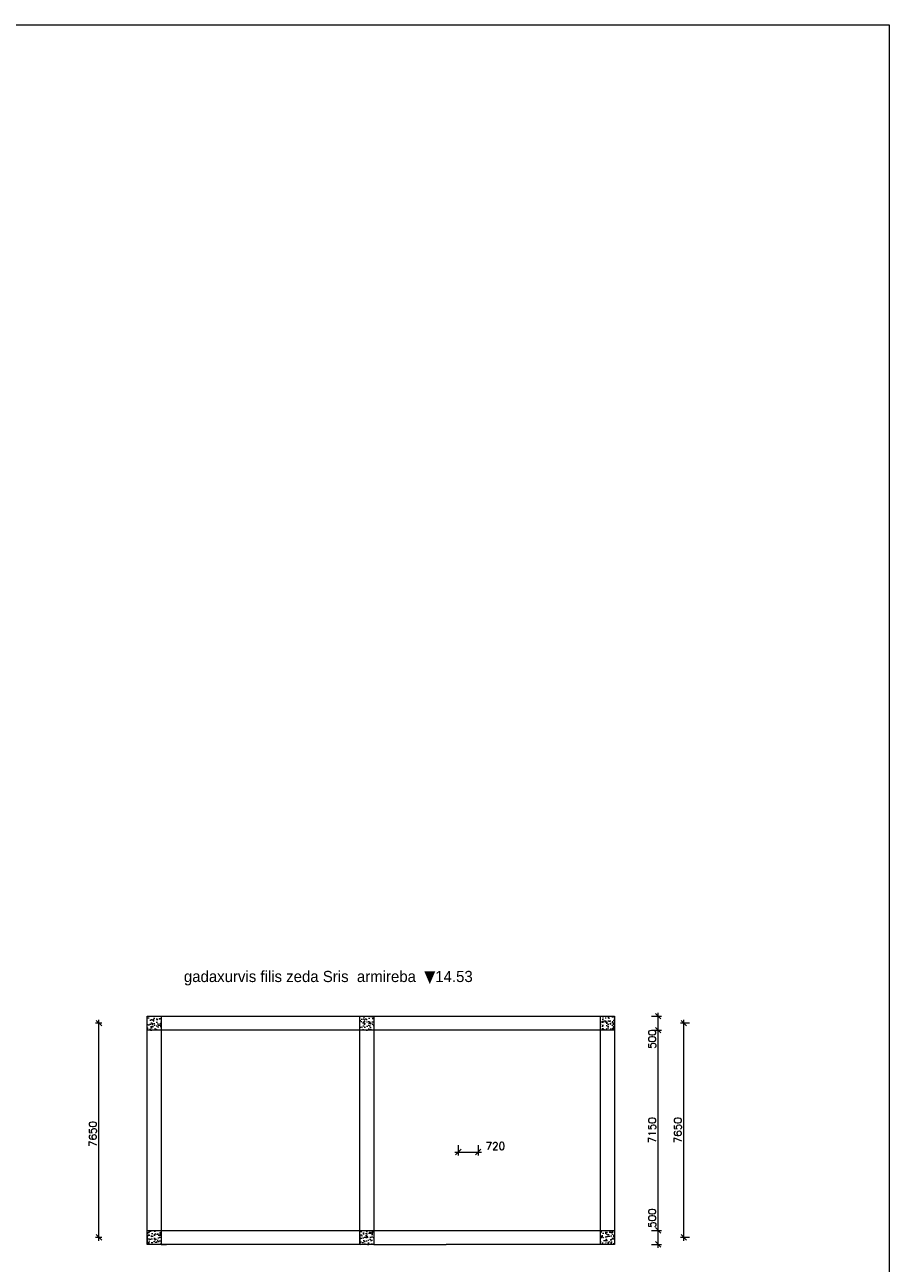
# Model space of a CAD drawing. Header units: millimetres. Extents: x 252460 to 371953, y -191258 to -111621.
# Tile 9 of 9: x 341060 to 371953, y -155860 to -111621. Entities that reach past the tile are written whole.
import ezdxf

# ---------------------------------------------------------------- set-up
doc = ezdxf.new("R2010")
doc.units = ezdxf.units.MM
doc.header["$LTSCALE"] = 0.5
doc.linetypes.add('ACAD_ISO02W100', pattern=[15, 12, -3])
doc.styles.get("Standard").update_dxf_attribs({"font": 'txt', "height": 75})
doc.styles.add('style1', font='txt.shx')
doc.dimstyles.new('DIM 150', dxfattribs={"dimtxt": 270, "dimasz": 200, "dimexe": 120, "dimexo": 120, "dimgap": 80, "dimtad": 1, "dimdec": 0, "dimzin": 1, "dimtxsty": 'style1', "dimblk": 'OBLIQUE', "dimcen": 100, "dimdle": 120, "dimclrd": 256, "dimclre": 256, "dimclrt": 256, "dimadec": 0, "dimazin": 0, "dimtfac": 1, "dimtdec": 0, "dimtmove": 0, "dimatfit": 3, "dimldrblk": 'OBLIQUE', "dimfxl": 240, "dimfxlon": 1, "dimlwd": 9, "dimlwe": 9, "dimarcsym": 0})

# ---------------------------------------------------------------- blocks, each defined once
blk = doc.blocks.new('_Oblique')
at = {"color": 0, "linetype": 'ByBlock', "lineweight": -2}
blk.add_line((-0.5, -0.5), (0.5, 0.5), dxfattribs=at)
blk = doc.blocks.new('*D225')
at = {"lineweight": 9, "transparency": 16777216}
for p, q in [((364813, -147286), (364492, -147286)), ((364612, -155056), (364612, -147166)), ((364813, -154936), (364492, -154936))]:
    blk.add_line(p, q, dxfattribs=at)
at = {"lineweight": 9, "transparency": 16777216, "xscale": 200, "yscale": 200, "zscale": 200}
for p, rotation in [((364612, -147286), 90), ((364612, -154936), 270)]:
    blk.add_blockref('_Oblique', p, dxfattribs=dict(at, rotation=rotation))
at = {"lineweight": 13, "transparency": 16777216, "insert": (364397, -151111), "char_height": 270, "attachment_point": 5, "rotation": 90, "style": 'style1'}
blk.add_mtext('7650', dxfattribs=at)
blk = doc.blocks.new('*D226')
at = {"lineweight": 9, "transparency": 16777216}
for p, q in [((343809, -147286), (343589, -147286)), ((343709, -155056), (343709, -147166)), ((343809, -154936), (343589, -154936))]:
    blk.add_line(p, q, dxfattribs=at)
at = {"lineweight": 9, "transparency": 16777216, "xscale": 200, "yscale": 200, "zscale": 200}
for p, rotation in [((343709, -147286), 90), ((343709, -154936), 270)]:
    blk.add_blockref('_Oblique', p, dxfattribs=dict(at, rotation=rotation))
at = {"lineweight": 13, "transparency": 16777216, "insert": (343494, -151244), "char_height": 270, "attachment_point": 5, "rotation": 90, "style": 'style1'}
blk.add_mtext('7650', dxfattribs=at)
blk = doc.blocks.new('*D227')
at = {"lineweight": 9, "transparency": 16777216}
for p, q in [((363456, -154686), (363816, -154686)), ((363696, -155306), (363696, -154566)), ((363456, -155186), (363816, -155186))]:
    blk.add_line(p, q, dxfattribs=at)
at = {"lineweight": 9, "transparency": 16777216, "xscale": 200, "yscale": 200, "zscale": 200}
for p, rotation in [((363696, -154686), 90), ((363696, -155186), 270)]:
    blk.add_blockref('_Oblique', p, dxfattribs=dict(at, rotation=rotation))
at = {"lineweight": 13, "transparency": 16777216, "insert": (363481, -154250), "char_height": 270, "attachment_point": 5, "rotation": 90, "style": 'style1'}
blk.add_mtext('500', dxfattribs=at)
blk = doc.blocks.new('*D228')
at = {"lineweight": 9, "transparency": 16777216}
for p, q in [((363456, -147536), (363816, -147536)), ((363696, -154806), (363696, -147416)), ((363456, -154686), (363816, -154686))]:
    blk.add_line(p, q, dxfattribs=at)
at = {"lineweight": 9, "transparency": 16777216, "xscale": 200, "yscale": 200, "zscale": 200}
for p, rotation in [((363696, -147536), 90), ((363696, -154686), 270)]:
    blk.add_blockref('_Oblique', p, dxfattribs=dict(at, rotation=rotation))
at = {"lineweight": 13, "transparency": 16777216, "insert": (363481, -151111), "char_height": 270, "attachment_point": 5, "rotation": 90, "style": 'style1'}
blk.add_mtext('7150', dxfattribs=at)
blk = doc.blocks.new('*D229')
at = {"lineweight": 9, "transparency": 16777216}
for p, q in [((363456, -147036), (363816, -147036)), ((363696, -147656), (363696, -146916)), ((363456, -147536), (363816, -147536))]:
    blk.add_line(p, q, dxfattribs=at)
at = {"lineweight": 9, "transparency": 16777216, "xscale": 200, "yscale": 200, "zscale": 200}
for p, rotation in [((363696, -147036), 90), ((363696, -147536), 270)]:
    blk.add_blockref('_Oblique', p, dxfattribs=dict(at, rotation=rotation))
at = {"lineweight": 13, "transparency": 16777216, "insert": (363481, -147854), "char_height": 270, "attachment_point": 5, "rotation": 90, "style": 'style1'}
blk.add_mtext('500', dxfattribs=at)
blk = doc.blocks.new('A$C1DD902EC')
at = {"lineweight": 0}
h = blk.add_hatch(dxfattribs=at)
h.set_pattern_fill('AR-CONC', color=256, scale=1.5)
h.set_pattern_definition([(50, (-77173.03, -69047.86), (273.277, -23.90863), [28.575, -314.325]), (355, (-77173.03, -69047.86), (-52.8651, 286.5853), [22.86, -251.4609]), (100.45144, (-77150.25, -69049.85), (220.4119, 262.6766), [24.285, -267.1354]), (46.1842, (-77173.03, -68971.66), (406.6186, -63.0635), [42.8625, -471.4875]), (96.63556, (-77139.14, -68976.9), (356.1062, 371.1392), [36.4275, -400.7034]), (351.18415, (-77173.03, -68971.66), (356.1062, 371.1392), [34.29, -377.1896]), (21, (-77134.93, -68990.7), (227.4216, -153.3978), [28.575, -314.325]), (326, (-77134.93, -68990.7), (92.70304, 276.28195), [22.86, -251.46]), (71.45144, (-77115.97, -69003.5), (320.1246, 122.88415), [24.285, -267.1349]), (37.5, (-77173.03, -69047.86), (4.632905, 126.83256), [0, -248.412, 0, -255.27, 0, -252.4125]), (7.5, (-77173.03, -69047.86), (100.2295, 150.27086), [0, -145.542, 0, -242.697, 0, -96.2025]), (327.5, (-77257.99, -69047.86), (203.38589, -8.59312), [0, -95.25, 0, -297.18, 0, -394.335]), (317.5, (-77296.09, -69047.86), (222.19377, 38.13974), [0, -123.825, 0, -197.358, 0, -280.035])])
h.paths.add_polyline_path([(-267, -314), (233, -314), (233, 186), (-267, 186)])
at = {"lineweight": 13}
blk.add_lwpolyline([(-267, 186), (233, 186), (233, -314), (-267, -314), (-267, 186)], dxfattribs=at)
blk = doc.blocks.new('*D238')
at = {"lineweight": 9, "transparency": 16777216}
for p, q in [((356552, -151648), (356552, -152008)), ((357262, -151648), (357262, -152008)), ((356432, -151888), (357382, -151888))]:
    blk.add_line(p, q, dxfattribs=at)
at = {"lineweight": 9, "transparency": 16777216, "xscale": 200, "yscale": 200, "zscale": 200, "rotation": 180}
blk.add_blockref('_Oblique', (356552, -151888), dxfattribs=at)
at = {"lineweight": 9, "transparency": 16777216, "xscale": 200, "yscale": 200, "zscale": 200}
blk.add_blockref('_Oblique', (357262, -151888), dxfattribs=at)
at = {"lineweight": 13, "transparency": 16777216, "insert": (357876, -151673), "char_height": 270, "attachment_point": 5, "style": 'style1'}
blk.add_mtext('720', dxfattribs=at)

msp = doc.modelspace()

# ---------------------------------------------------------------- linework, layer by layer
at = {"lineweight": 13}
for p, q in [((345437.1, -155186.5), (345437.1, -147036.5)), ((345437.1, -147036.5), (362137.1, -147036.5)), ((362137.1, -147036.5), (362137.1, -155186.5)), ((353517.5, -155186.5), (345437.1, -155186.5)), ((362137.1, -155186.5), (356114.1, -155186.5))]:
    msp.add_line(p, q, dxfattribs=at)
at = {"color": 18, "linetype": 'ACAD_ISO02W100', "lineweight": 13, "true_color": 0x000000}
for p, q in [((345437.1, -147536.5), (345437.1, -147036.5)), ((358037.1, -147036.5), (358537.1, -147036.5)), ((361637.1, -148736.5), (361637.1, -147036.5)), ((362137.1, -147036.5), (362137.1, -147536.5)), ((362137.1, -147036.5), (362137.1, -155186.5)), ((362137.1, -147536.5), (345437.1, -147536.5)), ((361637.1, -155186.5), (361637.1, -148736.5)), ((345437.1, -154686.5), (362137.1, -154686.5)), ((345437.1, -155186.5), (345437.1, -154686.5)), ((362137.1, -154686.5), (362137.1, -155186.5)), ((358537.1, -155186.5), (358037.1, -155186.5)), ((362137.1, -155186.5), (361637.1, -155186.5))]:
    msp.add_line(p, q, dxfattribs=at)
at = {"lineweight": 13}
for points in [[(252460.3, -111621.4), (371952.6, -111621.4), (371952.6, -191257.5), (252460.3, -191257.5)], [(345437.1, -154686.5), (345937.1, -154686.5), (345937.1, -155186.5), (345437.1, -155186.5)]]:
    msp.add_lwpolyline(points, close=True, dxfattribs=at)
at = {"color": 18, "linetype": 'ACAD_ISO02W100', "lineweight": 13, "true_color": 0x000000}
for points in [[(345937.1, -147036.5), (345937.1, -155186.5), (345437.1, -155186.5), (345437.1, -147036.5)], [(353537.1, -147036.5), (353537.1, -155186.5), (353037.1, -155186.5), (353037.1, -147036.5)], [(353537.1, -155186.5), (356114.1, -155186.5)]]:
    msp.add_lwpolyline(points, dxfattribs=at)
at = {"lineweight": 13}
for points in [[(345437.1, -154886.5), (345437.1, -155186.5)], [(346137.1, -155186.5), (345937.1, -155186.5)], [(353037.1, -154886.5), (353037.1, -155186.5)]]:
    msp.add_lwpolyline(points, dxfattribs=at)
at = {"linetype": 'ACAD_ISO02W100', "lineweight": 13}
msp.add_lwpolyline([(345937.1, -155186.5), (346137.1, -155186.5)], dxfattribs=at)

# ---------------------------------------------------------------- block references
at = {"lineweight": 13}
for p in [(345704, -147222.1), (353304, -147222.1), (361904, -147222.1), (345704, -154872.1), (353304, -154872.1), (361904, -154872.1)]:
    msp.add_blockref('A$C1DD902EC', p, dxfattribs=at)

# ---------------------------------------------------------------- texts
at = {"lineweight": 13, "insert": (346746.3, -145383.3), "char_height": 400, "attachment_point": 1}
msp.add_mtext_dynamic_manual_height_columns('{\\fSanet|b0|i0|c0|p34;gadaxurvis filis zeda Sris  armireba  \\fTahoma|b0|i0|c0|p34;\\H1.0833x;▼\\fmindia|b0|i0|c204|p34;\\H0.92311x;14.53}', width=19998.32, gutter_width=320, heights=[0], dxfattribs=at)

# ---------------------------------------------------------------- dimensions: what is measured, and where the dimension line sits
at = {"lineweight": 13}
for base, p1, p2, angle, picture, middle in [((343708.6, -147286.5), (343929, -154936.5), (343929, -147286.5), 90, '*D226', (343708.6, -151244)), ((363696.1, -147036.5), (362137.1, -147536.5), (362137.1, -147036.5), 270, '*D229', (363696.1, -147853.9)), ((363696.1, -154686.5), (362137.1, -155186.5), (362137.1, -154686.5), 270, '*D227', (363696.1, -154250.3))]:
    dim = msp.add_linear_dim(base=base, p1=p1, p2=p2, angle=angle, dimstyle='DIM 150', override={"dimtmove": 1}, dxfattribs=at)
    dim.commit()
    dim.dimension.update_dxf_attribs({"geometry": picture, "text_midpoint": middle, "dimtype": 160})
for base, p1, p2, angle, picture, middle in [((364611.6, -147286.5), (364933, -154936.5), (364933, -147286.5), 90, '*D225', (364396.6, -151111.5)), ((363696.1, -147536.5), (362137.1, -154686.5), (362137.1, -147536.5), 270, '*D228', (363481.1, -151111.5))]:
    dim = msp.add_linear_dim(base=base, p1=p1, p2=p2, angle=angle, dimstyle='DIM 150', override={"dimtmove": 1}, dxfattribs=at)
    dim.commit()
    dim.dimension.update_dxf_attribs({"geometry": picture, "text_midpoint": middle})
dim = msp.add_linear_dim(base=(357262.4, -151887.5), p1=(356552.4, -151011.5), p2=(357262.4, -151211.5), text='720', dimstyle='DIM 150', override={"dimtmove": 1}, dxfattribs=at)
dim.commit()
dim.dimension.update_dxf_attribs({"geometry": '*D238', "text_midpoint": (357875.5, -151887.5), "dimtype": 160})

doc.saveas('drawing.dxf')
